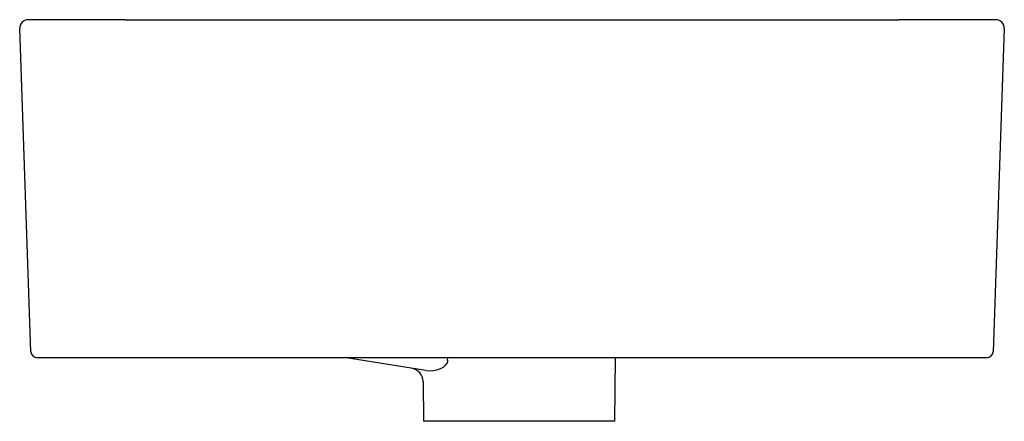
# Model space of a CAD drawing. Header units: millimetres. Extents: x 4494.794 to 4495.144, y 2881.31 to 2881.453.
import ezdxf

# ---------------------------------------------------------------- set-up
doc = ezdxf.new("R2010")
doc.units = ezdxf.units.MM
doc.layers.add('SANINDUSA', color=3, linetype='Continuous')

msp = doc.modelspace()

# ---------------------------------------------------------------- linework, layer by layer
at = {"layer": 'SANINDUSA'}
for p, q in [((4494.806948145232, 2881.452942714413), (4494.796852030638, 2881.452942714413)), ((4494.831331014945, 2881.452942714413), (4494.806948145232, 2881.452942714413)), ((4494.831331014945, 2881.452942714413), (4495.106159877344, 2881.452942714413)), ((4495.130542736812, 2881.452942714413), (4495.106159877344, 2881.452942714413)), ((4495.140638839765, 2881.452942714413), (4495.130542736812, 2881.452942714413)), ((4494.79786852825, 2881.334872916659), (4494.793853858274, 2881.449838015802)), ((4495.143637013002, 2881.449838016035), (4495.139622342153, 2881.334872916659)), ((4494.799867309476, 2881.332942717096), (4494.810256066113, 2881.332942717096)), ((4494.810256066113, 2881.332942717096), (4494.835345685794, 2881.332942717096)), ((4494.835345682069, 2881.332942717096), (4495.102145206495, 2881.332942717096)), ((4494.938168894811, 2881.328290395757), (4494.909171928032, 2881.332881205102)), ((4494.94587281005, 2881.331930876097), (4494.9458978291, 2881.332942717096)), ((4495.00523690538, 2881.310207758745), (4495.005468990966, 2881.332942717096)), ((4495.102145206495, 2881.332942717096), (4495.127234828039, 2881.332942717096)), ((4495.127234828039, 2881.332942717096), (4495.137623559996, 2881.332942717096)), ((4494.937167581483, 2881.324401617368), (4494.937304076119, 2881.310207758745)), ((4494.971270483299, 2881.310207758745), (4494.937304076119, 2881.310207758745)), ((4495.00523690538, 2881.310207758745), (4494.971270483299, 2881.310207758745))]:
    msp.add_line(p, q, dxfattribs=at)
msp.add_lwpolyline([(4494.938168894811, 2881.328290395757), (4494.939469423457, 2881.328191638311), (4494.940948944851, 2881.328301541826), (4494.942347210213, 2881.328602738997), (4494.943392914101, 2881.32897069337), (4494.944353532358, 2881.329464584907), (4494.945165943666, 2881.330104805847), (4494.945713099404, 2881.330893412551)], dxfattribs=at)
for centre, radius, start, end in [((4494.79685203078, 2881.449942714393), 0.003000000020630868, 90.00000270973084, 181.9999974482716), ((4495.140638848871, 2881.449942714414), 0.003000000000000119, 357.9999999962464, 90), ((4494.799867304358, 2881.334942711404), 0.001999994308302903, 181.9998839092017, 270.000146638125), ((4495.137623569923, 2881.334942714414), 0.00200000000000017, 270, 357.9999999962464), ((4495.110440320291, 2881.306065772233), 0.166587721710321, 171.0678826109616, 171.4289092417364), ((4494.93216977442, 2881.324177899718), 0.005000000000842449, 0.641283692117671, 81.00357584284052)]:
    msp.add_arc(centre, radius, start, end, dxfattribs=at)

doc.saveas('drawing.dxf')
